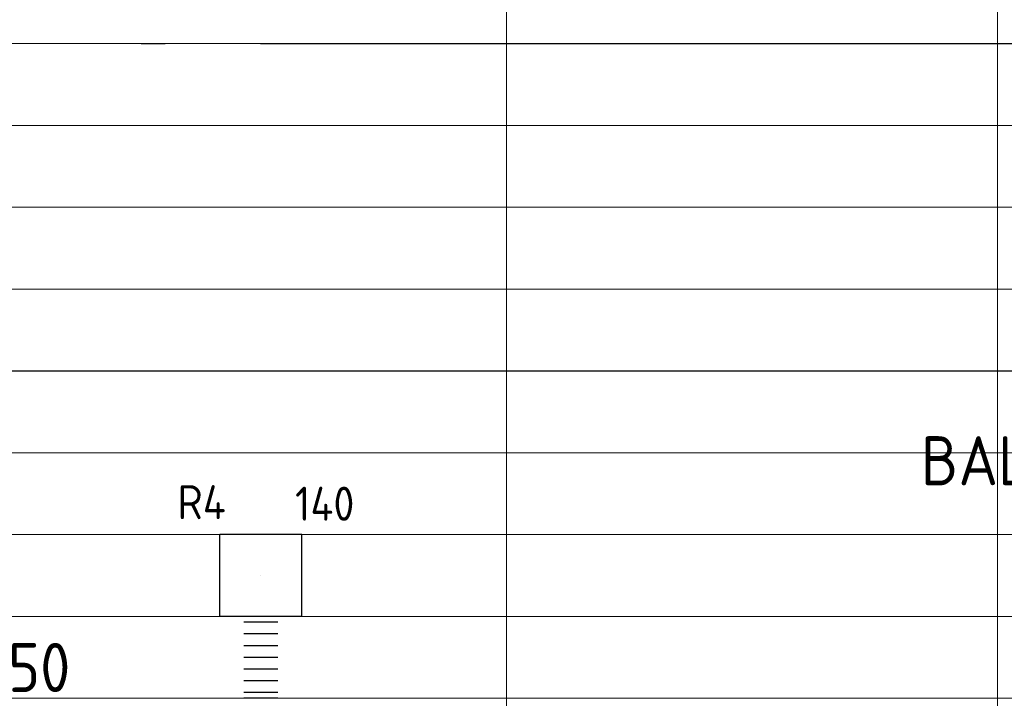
# Model space of a CAD drawing. Header units: millimetres. Extents: x -72915 to 21022, y 6278 to 52916.
# Tile 26 of 60: x -41800 to -38190, y 14748 to 17236. Entities that reach past the tile are written whole.
import ezdxf
from ezdxf.enums import TextEntityAlignment as Align

# ---------------------------------------------------------------- set-up
doc = ezdxf.new("R2010")
doc.units = ezdxf.units.MM
doc.header["$LTSCALE"] = 50
doc.linetypes.add('CENTER2', pattern=[28.575, 19.05, -3.175, 3.175, -3.175])
for name, color, linetype in [('4plfd', 254, 'Continuous'), ('WL570---_RETOUR', 100, 'Continuous'), ('WL570---_RETOUR_HL', 1, 'Continuous'), ('WM570---', 2, 'Continuous'), ('WM570---_RETOUR_PR', 2, 'Continuous'), ('WM570---_TOEVOER', 2, 'Continuous')]:
    doc.layers.add(name, color=color, linetype=linetype)
doc.layers.add('WL570---_BESTAAND-MAATVOERING', color=161, linetype='Continuous', lineweight=0)
doc.styles.add('BURO-025', font='ISO96.shx', dxfattribs={"height": 125})
doc.styles.add('ISO', font='ISO', dxfattribs={"height": 162})
doc.styles.add('MAATVOERING', font='ISO')

# ---------------------------------------------------------------- blocks, each defined once
blk = doc.blocks.new('Groep-73')
at = {"color": 8, "linetype": 'Continuous', "lineweight": 13}
for p, q in [((-22154.9, 15699.1), (-54820.8, 15699.1)), ((-22154.9, 15399.1), (-54820.8, 15399.1)), ((-65620, 15099.1), (-22154.9, 15099.1)), ((-22154.9, 14799.1), (-65620, 14799.1)), ((-22154.9, 14499.1), (-65620, 14499.1)), ((-22154.9, 14199.1), (-65620, 14199.1)), ((-22154.9, 13899.1), (-65620, 13899.1)), ((-22154.9, 13599.1), (-65620, 13599.1)), ((-65620, 13299.1), (-22154.9, 13299.1))]:
    blk.add_line(p, q, dxfattribs=at)
blk = doc.blocks.new('Groep-79')
at = {"color": 8, "linetype": 'Continuous', "lineweight": 13}
for p, q in [((-42254.9, 18999.1), (-42254.9, 6825.7)), ((-40454.9, 18999.1), (-40454.9, 7003.9))]:
    blk.add_line(p, q, dxfattribs=at)
at = {"color": 8}
blk.add_blockref('Groep-73', (0, 0), dxfattribs=at)
blk = doc.blocks.new('Block plafond 1e verd')
at = {"layer": '4plfd'}
blk.add_blockref('Groep-79', (22004.9, -19149), dxfattribs=at)
blk = doc.blocks.new('*U430')
at = {"color": 0, "ltscale": 10}
for p, q in [((150, 150, -150), (-150, 150, -150)), ((-150, -150, -150), (-150, 150, -150)), ((150, -150, -150), (150, 150, -150)), ((150, -150, -150), (-150, -150, -150))]:
    blk.add_line(p, q, dxfattribs=at)
at = {"layer": 'WL570---_RETOUR_HL', "linetype": 'CENTER2'}
blk.add_circle((0, 0, -150), 0.075, dxfattribs=at)
at = {"layer": 'WL570---_RETOUR', "color": 2, "style": 'BURO-025'}
for tag in ['MC', 'Q']:
    blk.add_attdef(tag, text='', height=125, dxfattribs=at).set_placement((0, 0), align=Align.MIDDLE)
at = {"layer": 'WM570---_RETOUR_PR', "color": 2, "style": 'BURO-025'}
blk.add_attdef('POSNR', text='', height=125, dxfattribs=at).set_placement((0, 0), align=Align.MIDDLE)
blk = doc.blocks.new('*U545')
at = {"color": 0, "ltscale": 10}
for p, q in [((0, 62.5), (0, -62.5)), ((21.5, 62.5), (21.5, -62.5)), ((64.4, 62.5), (64.4, -62.5)), ((107.3, 62.5), (107.3, -62.5)), ((150.2, 62.5), (150.2, -62.5)), ((193.1, 62.5), (193.1, -62.5)), ((236, 62.5), (236, -62.5)), ((278.9, 62.5), (278.9, -62.5)), ((300.3, 62.5), (300.3, -62.5))]:
    blk.add_line(p, q, dxfattribs=at)
at = {"layer": 'WM570---_RETOUR_PR', "color": 2, "style": 'BURO-025'}
blk.add_attdef('POSNR', text='', height=125, dxfattribs=at).set_placement((0, 0), align=Align.MIDDLE)

msp = doc.modelspace()

# ---------------------------------------------------------------- linework, layer by layer
at = {"color": 1}
for p, q in [((-41353.8, 17148.4), (-41266.9, 17148.4)), ((-40916.9, 17148.4), (-35866.9, 17148.4))]:
    msp.add_line(p, q, dxfattribs=at)
msp.add_line((-63469.2, 15948.4), (-20816.9, 15948.4))
at = {"layer": 'WL570---_BESTAAND-MAATVOERING'}
msp.add_line((-63469.2, 14748.4), (-20816.9, 14748.4), dxfattribs=at)

# ---------------------------------------------------------------- block references
at = {"layer": 'WL570---_RETOUR'}
ref = msp.add_blockref('*U430', (-40915.4, 15198.7, 150), dxfattribs=at)
ref.add_attrib('POSNR', 'R4', dxfattribs={"layer": 'WM570---_RETOUR_PR', "color": 2, "height": 125, "style": 'BURO-025'}).set_placement((-41132.7, 15467.7), align=Align.MIDDLE)
ref.add_attrib('Q', '140', dxfattribs={"color": 2, "height": 125, "style": 'BURO-025'}).set_placement((-40681.5, 15462), align=Align.MIDDLE)
at = {"layer": 'WL570---_RETOUR', "rotation": 270}
msp.add_blockref('*U545', (-40915.4, 15048.7), dxfattribs=at)
at = {"layer": 'WM570---_TOEVOER'}
msp.add_blockref('Block plafond 1e verd', (-19765.4, 20598.3), dxfattribs=at)

# ---------------------------------------------------------------- texts
at = {"layer": 'WM570---', "style": 'ISO'}
msp.add_text('BALK 1200x320', height=180, dxfattribs=at).set_placement((-38496.2, 15529.5))
at = {"layer": 'WM570---_TOEVOER', "style": 'MAATVOERING'}
msp.add_text('%%c250', height=180, dxfattribs=at).set_placement((-42092.8, 14771.4))

doc.saveas('drawing.dxf')
